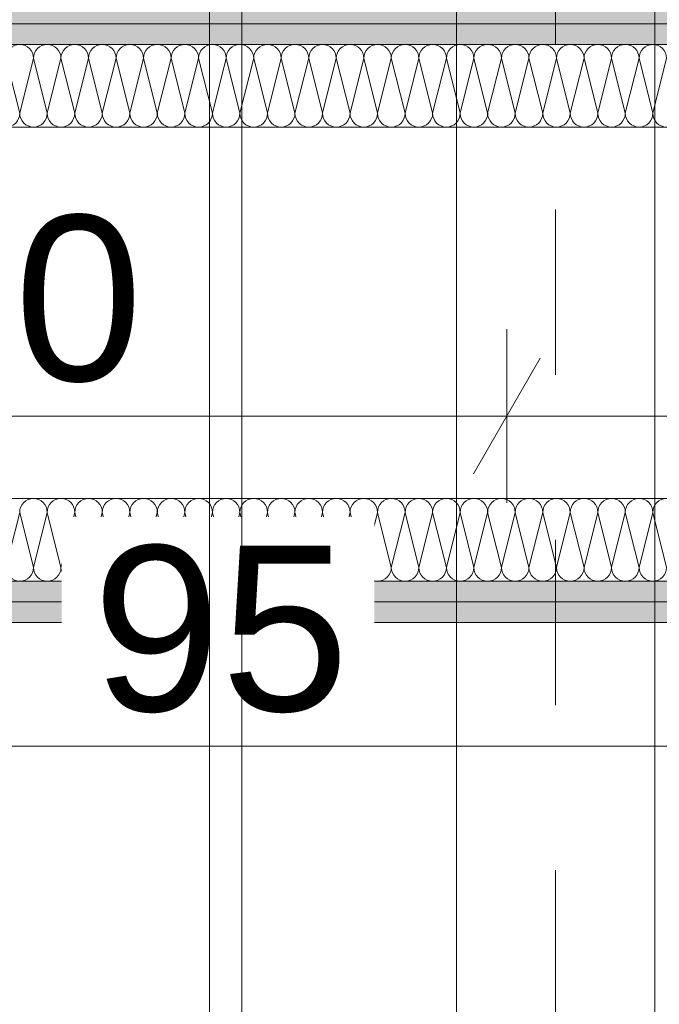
# Model space of a CAD drawing. Header units: metres. Extents: x -3.6 to 84.5, y -11 to 16.8.
# Tile 214 of 256: x 45.125 to 45.512, y 2.629 to 3.225. Entities that reach past the tile are written whole.
import ezdxf

# ---------------------------------------------------------------- set-up
doc = ezdxf.new("R2010")
doc.units = ezdxf.units.M
doc.header["$MEASUREMENT"] = 0
doc.linetypes.add('STRICHPUNKT', pattern=[0.015, 0.0075, -0.00375, 0, -0.00375])
doc.linetypes.add('Wipeout_Contour', pattern=[1, 0, -1])
for name, color, linetype in [('154 - Bemaßung_ Beschriftung.Ausbau - Deckenspiegel', 7, 'Continuous'), ('305 - Elemente.Linie_ Schraffur - Deckenspiegel', 7, 'Continuous'), ('606 - Struktur.Wand Innen Ausbau', 7, 'Continuous')]:
    doc.layers.add(name, color=color, linetype=linetype)
doc.styles.add('ERSTELLTER_STIL_2', font='txt')
doc.dimstyles.new('ERSTELLTER_STIL__3', dxfattribs={"dimtxt": 0.1, "dimasz": 0.0532, "dimexe": 0.18, "dimexo": 0.0625, "dimgap": 0, "dimtad": 1, "dimtih": 1, "dimtoh": 1, "dimzin": 0, "dimdsep": 46, "dimtxsty": 'ERSTELLTER_STIL_2', "dimblk": 'ARROWHEAD_2', "dimblk1": 'ARROWHEAD_2', "dimblk2": 'ARROWHEAD_2', "dimcen": 0.09, "dimse1": 1, "dimse2": 1, "dimclrd": 7, "dimclre": 7, "dimclrt": 7, "dimazin": 0, "dimtfac": 1, "dimtdec": 4, "dimtmove": 0, "dimatfit": 3, "dimfxl": 1, "dimtolj": 1, "dimtzin": 0, "dimarcsym": 0})
pattern_1 = [(45, (0, 0), (-0.01767767, 0.01767767), [0, -0.025])]

# ---------------------------------------------------------------- blocks, each defined once
blk = doc.blocks.new('*X127')
at = {"layer": '606 - Struktur.Wand Innen Ausbau', "color": 7, "linetype": 'Continuous', "lineweight": 5}
for p, q in [((45.11667, 2.89333), (45.125, 2.92667)), ((45.13333, 2.89333), (45.125, 2.92667)), ((45.13333, 2.89333), (45.14167, 2.92667)), ((45.15, 2.89333), (45.14167, 2.92667)), ((45.15, 2.89333), (45.15833, 2.92667)), ((45.16667, 2.89333), (45.15833, 2.92667)), ((45.16667, 2.89333), (45.175, 2.92667)), ((45.18333, 2.89333), (45.175, 2.92667)), ((45.18333, 2.89333), (45.19167, 2.92667)), ((45.2, 2.89333), (45.19167, 2.92667)), ((45.2, 2.89333), (45.20833, 2.92667)), ((45.21667, 2.89333), (45.20833, 2.92667)), ((45.21667, 2.89333), (45.225, 2.92667)), ((45.23333, 2.89333), (45.225, 2.92667)), ((45.23333, 2.89333), (45.24167, 2.92667)), ((45.25, 2.89333), (45.24167, 2.92667)), ((45.25, 2.89333), (45.25833, 2.92667)), ((45.26667, 2.89333), (45.25833, 2.92667)), ((45.26667, 2.89333), (45.275, 2.92667)), ((45.28333, 2.89333), (45.275, 2.92667)), ((45.28333, 2.89333), (45.29167, 2.92667)), ((45.3, 2.89333), (45.29167, 2.92667)), ((45.3, 2.89333), (45.30833, 2.92667)), ((45.31667, 2.89333), (45.30833, 2.92667)), ((45.31667, 2.89333), (45.325, 2.92667)), ((45.33333, 2.89333), (45.325, 2.92667)), ((45.33333, 2.89333), (45.34167, 2.92667)), ((45.35, 2.89333), (45.34167, 2.92667)), ((45.35, 2.89333), (45.35833, 2.92667)), ((45.36667, 2.89333), (45.35833, 2.92667)), ((45.36667, 2.89333), (45.375, 2.92667)), ((45.38333, 2.89333), (45.375, 2.92667)), ((45.38333, 2.89333), (45.39167, 2.92667)), ((45.4, 2.89333), (45.39167, 2.92667)), ((45.4, 2.89333), (45.40833, 2.92667)), ((45.41667, 2.89333), (45.40833, 2.92667)), ((45.41667, 2.89333), (45.425, 2.92667)), ((45.43333, 2.89333), (45.425, 2.92667)), ((45.43333, 2.89333), (45.44167, 2.92667)), ((45.45, 2.89333), (45.44167, 2.92667)), ((45.45, 2.89333), (45.45833, 2.92667)), ((45.46667, 2.89333), (45.45833, 2.92667)), ((45.46667, 2.89333), (45.475, 2.92667)), ((45.48333, 2.89333), (45.475, 2.92667)), ((45.48333, 2.89333), (45.49167, 2.92667)), ((45.5, 2.89333), (45.49167, 2.92667)), ((45.5, 2.89333), (45.50833, 2.92667)), ((45.51667, 2.89333), (45.50833, 2.92667))]:
    blk.add_line(p, q, dxfattribs=at)
for centre, start, end in [((45.13333, 2.92667), 90.00001, 180.00001), ((45.13333, 2.92667), 0.00001, 90.00001), ((45.15, 2.92667), 90.00001, 180.00001), ((45.15, 2.92667), 0.00001, 90.00001), ((45.16667, 2.92667), 90.00001, 180.00001), ((45.16667, 2.92667), 0.00001, 90.00001), ((45.18333, 2.92667), 90.00001, 180.00001), ((45.18333, 2.92667), 0.00001, 90.00001), ((45.2, 2.92667), 90.00001, 180.00001), ((45.2, 2.92667), 0.00001, 90.00001), ((45.21667, 2.92667), 90.00001, 180.00001), ((45.21667, 2.92667), 0.00001, 90.00001), ((45.23333, 2.92667), 90.00001, 180.00001), ((45.23333, 2.92667), 0.00001, 90.00001), ((45.25, 2.92667), 90.00001, 180.00001), ((45.25, 2.92667), 0.00001, 90.00001), ((45.26667, 2.92667), 90.00001, 180.00001), ((45.26667, 2.92667), 0.00001, 90.00001), ((45.28333, 2.92667), 90.00001, 180.00001), ((45.28333, 2.92667), 0.00001, 90.00001), ((45.3, 2.92667), 90.00001, 180.00001), ((45.3, 2.92667), 0.00001, 90.00001), ((45.31667, 2.92667), 90.00001, 180.00001), ((45.31667, 2.92667), 0.00001, 90.00001), ((45.33333, 2.92667), 90.00001, 180.00001), ((45.33333, 2.92667), 0.00001, 90.00001), ((45.35, 2.92667), 90.00001, 180.00001), ((45.35, 2.92667), 0.00001, 90.00001), ((45.36667, 2.92667), 90.00001, 180.00001), ((45.36667, 2.92667), 0.00001, 90.00001), ((45.38333, 2.92667), 90.00001, 180.00001), ((45.38333, 2.92667), 0.00001, 90.00001), ((45.4, 2.92667), 90.00001, 180.00001), ((45.4, 2.92667), 0.00001, 90.00001), ((45.41667, 2.92667), 90.00001, 180.00001), ((45.41667, 2.92667), 0.00001, 90.00001), ((45.43333, 2.92667), 90.00001, 180.00001), ((45.43333, 2.92667), 0.00001, 90.00001), ((45.45, 2.92667), 90.00001, 180.00001), ((45.45, 2.92667), 0.00001, 90.00001), ((45.46667, 2.92667), 90.00001, 180.00001), ((45.46667, 2.92667), 0.00001, 90.00001), ((45.48333, 2.92667), 90.00001, 180.00001), ((45.48333, 2.92667), 0.00001, 90.00001), ((45.5, 2.92667), 90.00001, 180.00001), ((45.5, 2.92667), 0.00001, 90.00001), ((45.51667, 2.92667), 90.00001, 180.00001), ((45.125, 2.89333), 180.00001, 270.00001), ((45.125, 2.89333), 270.00001, 0.00001), ((45.14167, 2.89333), 180.00001, 270.00001), ((45.14167, 2.89333), 270.00001, 0.00001), ((45.15833, 2.89333), 180.00001, 270.00001), ((45.15833, 2.89333), 270.00001, 0.00001), ((45.175, 2.89333), 180.00001, 270.00001), ((45.175, 2.89333), 270.00001, 0.00001), ((45.19167, 2.89333), 180.00001, 270.00001), ((45.19167, 2.89333), 270.00001, 0.00001), ((45.20833, 2.89333), 180.00001, 270.00001), ((45.20833, 2.89333), 270.00001, 0.00001), ((45.225, 2.89333), 180.00001, 270.00001), ((45.225, 2.89333), 270.00001, 0.00001), ((45.24167, 2.89333), 180.00001, 270.00001), ((45.24167, 2.89333), 270.00001, 0.00001), ((45.25833, 2.89333), 180.00001, 270.00001), ((45.25833, 2.89333), 270.00001, 0.00001), ((45.275, 2.89333), 180.00001, 270.00001), ((45.275, 2.89333), 270.00001, 0.00001), ((45.29167, 2.89333), 180.00001, 270.00001), ((45.29167, 2.89333), 270.00001, 0.00001), ((45.30833, 2.89333), 180.00001, 270.00001), ((45.30833, 2.89333), 270.00001, 0.00001), ((45.325, 2.89333), 180.00001, 270.00001), ((45.325, 2.89333), 270.00001, 0.00001), ((45.34167, 2.89333), 180.00001, 270.00001), ((45.34167, 2.89333), 270.00001, 0.00001), ((45.35833, 2.89333), 180.00001, 270.00001), ((45.35833, 2.89333), 270.00001, 0.00001), ((45.375, 2.89333), 180.00001, 270.00001), ((45.375, 2.89333), 270.00001, 0.00001), ((45.39167, 2.89333), 180.00001, 270.00001), ((45.39167, 2.89333), 270.00001, 0.00001), ((45.40833, 2.89333), 180.00001, 270.00001), ((45.40833, 2.89333), 270.00001, 0.00001), ((45.425, 2.89333), 180.00001, 270.00001), ((45.425, 2.89333), 270.00001, 0.00001), ((45.44167, 2.89333), 180.00001, 270.00001), ((45.44167, 2.89333), 270.00001, 0.00001), ((45.45833, 2.89333), 180.00001, 270.00001), ((45.45833, 2.89333), 270.00001, 0.00001), ((45.475, 2.89333), 180.00001, 270.00001), ((45.475, 2.89333), 270.00001, 0.00001), ((45.49167, 2.89333), 180.00001, 270.00001), ((45.49167, 2.89333), 270.00001, 0.00001), ((45.50833, 2.89333), 180.00001, 270.00001), ((45.50833, 2.89333), 270.00001, 0.00001)]:
    blk.add_arc(centre, 0.00833, start, end, dxfattribs=at)
blk = doc.blocks.new('*X132')
at = {"layer": '606 - Struktur.Wand Innen Ausbau', "color": 7, "linetype": 'Continuous', "lineweight": 5}
for p, q in [((45.11667, 3.20167), (45.125, 3.16833)), ((45.13333, 3.20167), (45.125, 3.16833)), ((45.13333, 3.20167), (45.14167, 3.16833)), ((45.15, 3.20167), (45.14167, 3.16833)), ((45.15, 3.20167), (45.15833, 3.16833)), ((45.16667, 3.20167), (45.15833, 3.16833)), ((45.16667, 3.20167), (45.175, 3.16833)), ((45.18333, 3.20167), (45.175, 3.16833)), ((45.18333, 3.20167), (45.19167, 3.16833)), ((45.2, 3.20167), (45.19167, 3.16833)), ((45.2, 3.20167), (45.20833, 3.16833)), ((45.21667, 3.20167), (45.20833, 3.16833)), ((45.21667, 3.20167), (45.225, 3.16833)), ((45.23333, 3.20167), (45.225, 3.16833)), ((45.23333, 3.20167), (45.24167, 3.16833)), ((45.25, 3.20167), (45.24167, 3.16833)), ((45.25, 3.20167), (45.25833, 3.16833)), ((45.26667, 3.20167), (45.25833, 3.16833)), ((45.26667, 3.20167), (45.275, 3.16833)), ((45.28333, 3.20167), (45.275, 3.16833)), ((45.28333, 3.20167), (45.29167, 3.16833)), ((45.3, 3.20167), (45.29167, 3.16833)), ((45.3, 3.20167), (45.30833, 3.16833)), ((45.31667, 3.20167), (45.30833, 3.16833)), ((45.31667, 3.20167), (45.325, 3.16833)), ((45.33333, 3.20167), (45.325, 3.16833)), ((45.33333, 3.20167), (45.34167, 3.16833)), ((45.35, 3.20167), (45.34167, 3.16833)), ((45.35, 3.20167), (45.35833, 3.16833)), ((45.36667, 3.20167), (45.35833, 3.16833)), ((45.36667, 3.20167), (45.375, 3.16833)), ((45.38333, 3.20167), (45.375, 3.16833)), ((45.38333, 3.20167), (45.39167, 3.16833)), ((45.4, 3.20167), (45.39167, 3.16833)), ((45.4, 3.20167), (45.40833, 3.16833)), ((45.41667, 3.20167), (45.40833, 3.16833)), ((45.41667, 3.20167), (45.425, 3.16833)), ((45.43333, 3.20167), (45.425, 3.16833)), ((45.43333, 3.20167), (45.44167, 3.16833)), ((45.45, 3.20167), (45.44167, 3.16833)), ((45.45, 3.20167), (45.45833, 3.16833)), ((45.46667, 3.20167), (45.45833, 3.16833)), ((45.46667, 3.20167), (45.475, 3.16833)), ((45.48333, 3.20167), (45.475, 3.16833)), ((45.48333, 3.20167), (45.49167, 3.16833)), ((45.5, 3.20167), (45.49167, 3.16833)), ((45.5, 3.20167), (45.50833, 3.16833)), ((45.51667, 3.20167), (45.50833, 3.16833))]:
    blk.add_line(p, q, dxfattribs=at)
for centre, start, end in [((45.125, 3.20167), 90, 180), ((45.125, 3.20167), 0, 90), ((45.14167, 3.20167), 90, 180), ((45.14167, 3.20167), 0, 90), ((45.15833, 3.20167), 90, 180), ((45.15833, 3.20167), 0, 90), ((45.175, 3.20167), 90, 180), ((45.175, 3.20167), 0, 90), ((45.19167, 3.20167), 90, 180), ((45.19167, 3.20167), 0, 90), ((45.20833, 3.20167), 90, 180), ((45.20833, 3.20167), 0, 90), ((45.225, 3.20167), 90, 180), ((45.225, 3.20167), 0, 90), ((45.24167, 3.20167), 90, 180), ((45.24167, 3.20167), 0, 90), ((45.25833, 3.20167), 90, 180), ((45.25833, 3.20167), 0, 90), ((45.275, 3.20167), 90, 180), ((45.275, 3.20167), 0, 90), ((45.29167, 3.20167), 90, 180), ((45.29167, 3.20167), 0, 90), ((45.30833, 3.20167), 90, 180), ((45.30833, 3.20167), 0, 90), ((45.325, 3.20167), 90, 180), ((45.325, 3.20167), 0, 90), ((45.34167, 3.20167), 90, 180), ((45.34167, 3.20167), 0, 90), ((45.35833, 3.20167), 90, 180), ((45.35833, 3.20167), 0, 90), ((45.375, 3.20167), 90, 180), ((45.375, 3.20167), 0, 90), ((45.39167, 3.20167), 90, 180), ((45.39167, 3.20167), 0, 90), ((45.40833, 3.20167), 90, 180), ((45.40833, 3.20167), 0, 90), ((45.425, 3.20167), 90, 180), ((45.425, 3.20167), 0, 90), ((45.44167, 3.20167), 90, 180), ((45.44167, 3.20167), 0, 90), ((45.45833, 3.20167), 90, 180), ((45.45833, 3.20167), 0, 90), ((45.475, 3.20167), 90, 180), ((45.475, 3.20167), 0, 90), ((45.49167, 3.20167), 90, 180), ((45.49167, 3.20167), 0, 90), ((45.50833, 3.20167), 90, 180), ((45.50833, 3.20167), 0, 90), ((45.11667, 3.16833), 270, 0), ((45.13333, 3.16833), 180, 270), ((45.13333, 3.16833), 270, 0), ((45.15, 3.16833), 180, 270), ((45.15, 3.16833), 270, 0), ((45.16667, 3.16833), 180, 270), ((45.16667, 3.16833), 270, 0), ((45.18333, 3.16833), 180, 270), ((45.18333, 3.16833), 270, 0), ((45.2, 3.16833), 180, 270), ((45.2, 3.16833), 270, 0), ((45.21667, 3.16833), 180, 270), ((45.21667, 3.16833), 270, 0), ((45.23333, 3.16833), 180, 270), ((45.23333, 3.16833), 270, 0), ((45.25, 3.16833), 180, 270), ((45.25, 3.16833), 270, 0), ((45.26667, 3.16833), 180, 270), ((45.26667, 3.16833), 270, 0), ((45.28333, 3.16833), 180, 270), ((45.28333, 3.16833), 270, 0), ((45.3, 3.16833), 180, 270), ((45.3, 3.16833), 270, 0), ((45.31667, 3.16833), 180, 270), ((45.31667, 3.16833), 270, 0), ((45.33333, 3.16833), 180, 270), ((45.33333, 3.16833), 270, 0), ((45.35, 3.16833), 180, 270), ((45.35, 3.16833), 270, 0), ((45.36667, 3.16833), 180, 270), ((45.36667, 3.16833), 270, 0), ((45.38333, 3.16833), 180, 270), ((45.38333, 3.16833), 270, 0), ((45.4, 3.16833), 180, 270), ((45.4, 3.16833), 270, 0), ((45.41667, 3.16833), 180, 270), ((45.41667, 3.16833), 270, 0), ((45.43333, 3.16833), 180, 270), ((45.43333, 3.16833), 270, 0), ((45.45, 3.16833), 180, 270), ((45.45, 3.16833), 270, 0), ((45.46667, 3.16833), 180, 270), ((45.46667, 3.16833), 270, 0), ((45.48333, 3.16833), 180, 270), ((45.48333, 3.16833), 270, 0), ((45.5, 3.16833), 180, 270), ((45.5, 3.16833), 270, 0), ((45.51667, 3.16833), 180, 270)]:
    blk.add_arc(centre, 0.00833, start, end, dxfattribs=at)
blk = doc.blocks.new('*D196')
at = {"layer": '154 - Bemaßung_ Beschriftung.Ausbau - Deckenspiegel', "color": 7, "linetype": 'Continuous', "lineweight": 5}
for p, q in [((44.81999, 2.9325), (44.81999, 3.0375)), ((45.41999, 2.9325), (45.41999, 3.0375)), ((44.8402, 3.02), (44.79978, 2.95)), ((45.4402, 3.02), (45.39978, 2.95)), ((44.81999, 2.985), (45.41999, 2.985))]:
    blk.add_line(p, q, dxfattribs=at)
at = {"layer": '154 - Bemaßung_ Beschriftung.Ausbau - Deckenspiegel', "color": 7, "lineweight": 5, "insert": (45.0441, 3.005), "char_height": 0.1, "attachment_point": 7, "style": 'ERSTELLTER_STIL_2'}
blk.add_mtext('\\A1;{\\pql;\\fArial|b0|i0|c0|p38;60}', dxfattribs=at)
blk = doc.blocks.new('ARROWHEAD_2')
at = {"color": 0, "linetype": 'Continuous', "lineweight": 0}
for p, q in [((-0.378, -0.655), (0.378, 0.655)), ((0, 0), (-1, 0))]:
    blk.add_line(p, q, dxfattribs=at)
blk = doc.blocks.new('*D197')
at = {"layer": '154 - Bemaßung_ Beschriftung.Ausbau - Deckenspiegel', "color": 7, "linetype": 'Continuous', "lineweight": 5}
for p, q in [((45.41999, 2.9325), (45.41999, 3.0375)), ((46.01999, 2.9325), (46.01999, 3.0375)), ((45.4402, 3.02), (45.39978, 2.95)), ((46.0402, 3.02), (45.99978, 2.95)), ((45.41999, 2.985), (46.01999, 2.985))]:
    blk.add_line(p, q, dxfattribs=at)
at = {"layer": '154 - Bemaßung_ Beschriftung.Ausbau - Deckenspiegel', "color": 7, "lineweight": 5, "insert": (45.6441, 3.005), "char_height": 0.1, "attachment_point": 7, "style": 'ERSTELLTER_STIL_2'}
blk.add_mtext('\\A1;{\\pql;\\fArial|b0|i0|c0|p38;60}', dxfattribs=at)
blk = doc.blocks.new('*D312')
at = {"layer": '154 - Bemaßung_ Beschriftung.Ausbau - Deckenspiegel', "color": 7, "linetype": 'Continuous', "lineweight": 5}
for p, q in [((44.76999, 2.7325), (44.76999, 2.8375)), ((45.71999, 2.7325), (45.71999, 2.8375)), ((44.7902, 2.82), (44.74978, 2.75)), ((45.7402, 2.82), (45.69978, 2.75)), ((44.76999, 2.785), (45.71999, 2.785))]:
    blk.add_line(p, q, dxfattribs=at)
at = {"color": 254, "linetype": 'Wipeout_Contour', "lineweight": 0, "ltscale": 181.350693}
blk.add_wipeout([(45.15035, 2.78625), (45.33963, 2.78625), (45.33963, 2.92375), (45.15035, 2.92375)], dxfattribs=at).dxf.layer = '154 - Bemaßung_ Beschriftung.Ausbau - Deckenspiegel'
at = {"layer": '154 - Bemaßung_ Beschriftung.Ausbau - Deckenspiegel', "color": 7, "lineweight": 5, "insert": (45.1691, 2.805), "char_height": 0.1, "attachment_point": 7, "style": 'ERSTELLTER_STIL_2'}
blk.add_mtext('\\A1;{\\pql;\\fArial|b0|i0|c0|p38;95}', dxfattribs=at)

msp = doc.modelspace()

# ---------------------------------------------------------------- hatches: boundary and pattern name
at = {"layer": '606 - Struktur.Wand Innen Ausbau', "linetype": 'Continuous', "lineweight": 0, "true_color": 0x000000}
h = msp.add_hatch(dxfattribs=at)
h.set_pattern_fill('Gips_0001', color=18, style=0, pattern_type=2)
h.set_pattern_definition(pattern_1)
h.paths.add_polyline_path([(44.55249, 3.2225), (47.28999, 3.2225), (47.28999, 3.235), (44.55249, 3.235)])
h = msp.add_hatch(dxfattribs=at)
h.set_pattern_fill('Gips_0001', color=18, style=0, pattern_type=2)
h.set_pattern_definition(pattern_1)
h.paths.add_polyline_path([(44.56499, 3.21), (47.28999, 3.21), (47.28999, 3.2225), (44.56499, 3.2225)])
h = msp.add_hatch(dxfattribs=at)
h.set_pattern_fill('Gips_0001', color=18, style=0, pattern_type=2)
h.set_pattern_definition(pattern_1)
h.paths.add_polyline_path([(44.77749, 2.8725), (47.28999, 2.8725), (47.28999, 2.885), (44.77749, 2.885)])
h = msp.add_hatch(dxfattribs=at)
h.set_pattern_fill('Gips_0001', color=18, style=0, pattern_type=2)
h.set_pattern_definition(pattern_1)
h.paths.add_polyline_path([(44.78999, 2.86), (47.28999, 2.86), (47.28999, 2.8725), (44.78999, 2.8725)])

# ---------------------------------------------------------------- linework, layer by layer
at = {"layer": '606 - Struktur.Wand Innen Ausbau', "color": 7, "linetype": 'Continuous', "lineweight": 5}
for p, q in [((47.28999, 3.2225), (44.56499, 3.2225)), ((47.28999, 3.21), (44.61499, 3.21)), ((44.76499, 2.885), (47.28999, 2.885)), ((44.77749, 2.8725), (47.28999, 2.8725))]:
    msp.add_line(p, q, dxfattribs=at)
at = {"layer": '606 - Struktur.Wand Innen Ausbau', "color": 7, "linetype": 'Continuous', "lineweight": 5, "flags": 128}
for points in [[(44.61499, 3.16), (47.28999, 3.16)], [(47.28999, 2.935), (44.71499, 2.935)], [(44.78999, 2.86), (47.28999, 2.86)]]:
    msp.add_lwpolyline(points, dxfattribs=at)

# ---------------------------------------------------------------- block references
at = {"layer": '606 - Struktur.Wand Innen Ausbau', "color": 7, "lineweight": 18}
for name in ['*X132', '*X127']:
    msp.add_blockref(name, (0, 0), dxfattribs=at)

# ---------------------------------------------------------------- dimensions: what is measured, and where the dimension line sits
at = {"layer": '154 - Bemaßung_ Beschriftung.Ausbau - Deckenspiegel', "color": 7, "linetype": 'Continuous', "lineweight": 5}
for base, p1, p2, picture, middle in [((45.41999, 2.985), (44.81999, 3.235), (45.41999, 3.235), '*D196', (45.12034, 3.055)), ((46.01999, 2.985), (45.41999, 3.235), (46.01999, 3.235), '*D197', (45.72034, 3.055))]:
    dim = msp.add_linear_dim(base=base, p1=p1, p2=p2, dimstyle='ERSTELLTER_STIL__3', dxfattribs=at)
    dim.commit()
    dim.dimension.update_dxf_attribs({"geometry": picture, "text_midpoint": middle, "dimtype": 160})

# ---------------------------------------------------------------- next in the draw order: dimensions: what is measured, and where the dimension line sits
dim = msp.add_linear_dim(base=(45.71999, 2.785), p1=(44.76999, 3.575), p2=(45.71999, 3.575), dimstyle='ERSTELLTER_STIL__3', dxfattribs=at)
dim.commit()
dim.dimension.update_dxf_attribs({"geometry": '*D312', "text_midpoint": (45.24534, 2.855), "dimtype": 160})

# ---------------------------------------------------------------- next in the draw order: linework, layer by layer
at = {"layer": '305 - Elemente.Linie_ Schraffur - Deckenspiegel', "color": 7, "linetype": 'STRICHPUNKT', "lineweight": 9}
msp.add_line((45.4495, 5.31), (45.4495, 0.645), dxfattribs=at)
at = {"layer": '305 - Elemente.Linie_ Schraffur - Deckenspiegel', "color": 7, "linetype": 'Continuous', "lineweight": 9, "flags": 128}
for points in [[(44.66, 5.31), (45.24, 5.31), (45.24, 0.645), (44.66, 0.645)], [(45.2595, 5.31), (45.8395, 5.31), (45.8395, 0.645), (45.2595, 0.645)]]:
    msp.add_lwpolyline(points, close=True, dxfattribs=at)
at = {"layer": '305 - Elemente.Linie_ Schraffur - Deckenspiegel', "color": 7, "linetype": 'Continuous', "lineweight": 9}
msp.add_lwpolyline([(45.3895, 0.645), (45.5095, 0.645), (45.5095, 5.31), (45.3895, 5.31)], close=True, dxfattribs=at)

doc.saveas('drawing.dxf')
